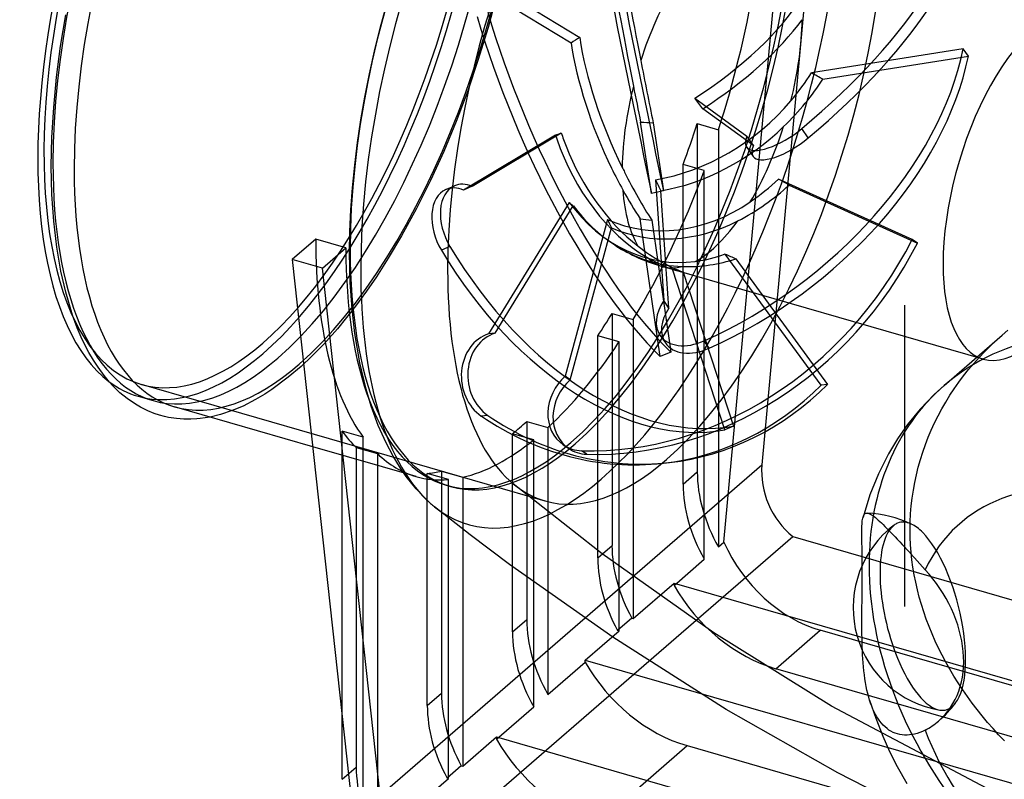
# Model space of a CAD drawing. Header units: millimetres. Extents: x -249 to 249, y -185 to 132.
# Tile 2 of 5: x -249 to -89, y -73 to 51. Entities that reach past the tile are written whole.
import ezdxf

# ---------------------------------------------------------------- set-up
doc = ezdxf.new("R2010")
doc.units = ezdxf.units.MM
doc.layers.add('HIDDEN', color=7, linetype='Continuous')
doc.layers.add('THICK', color=7, linetype='Continuous')

msp = doc.modelspace()

# ---------------------------------------------------------------- linework, layer by layer
at = {"layer": 'HIDDEN'}
for p, q in [((-134.32, -33.96), (-123.6, 82.56)), ((-118.68, 81.14), (-128.11, -21.33)), ((-171.41, 55.36), (-172.83, 50.11)), ((-159.26, 47.57), (-170.95, 54.69)), ((-169.2, 55.4), (-157.86, 48.5)), ((-172.83, 50.11), (-174.41, 44.91)), ((-95.23, 46.65), (-120.02, 42.7)), ((-94.39, 45.45), (-95.23, 46.65)), ((-118.14, 41.66), (-94.39, 45.45)), ((-174.41, 44.91), (-176.15, 39.79)), ((-176.15, 39.79), (-178.04, 34.76)), ((-139.08, 38.55), (-130.55, 32.35)), ((-129.5, 30.82), (-137.77, 36.84)), ((-178.04, 34.76), (-180.07, 29.86)), ((-146.13, 23.02), (-147.91, 34.65)), ((-145.87, 34.56), (-144.17, 23.42)), ((-138.66, 34.42), (-135.2, 33.42)), ((-138.66, 34.42), (-138.66, -22.44)), ((-161.82, 32.54), (-176.82, 23.57)), ((-175.42, 24.18), (-160.87, 32.89)), ((-135.2, 33.42), (-135.2, -34.72)), ((-129.5, 30.82), (-130.55, 32.35)), ((-120.54, 32.08), (-121.6, 33.61)), ((-130.62, 30.6), (-129.56, 29.07)), ((-180.07, 29.86), (-182.23, 25.11)), ((-137.52, 26.73), (-140.98, 27.73)), ((-140.98, -24.45), (-140.98, 27.73)), ((-137.52, -36.73), (-137.52, 26.73)), ((-182.23, 25.11), (-184.51, 20.54)), ((-179.72, 23.64), (-178.32, 24.26)), ((-175.42, 24.18), (-176.82, 23.57)), ((-145.5, 25.25), (-144.14, 5.5)), ((-103.56, 15.48), (-125.41, 25.36)), ((-123.66, 24.38), (-102.72, 14.91)), ((-144.17, 23.42), (-146.13, 23.02)), ((-143.29, 4.29), (-144.62, 23.45)), ((-159.56, 21.54), (-172.73, 0.07)), ((-171.67, 0.19), (-158.9, 21.01)), ((-184.51, 20.54), (-186.94, 16.08)), ((-153.32, 18.75), (-160.25, -6.83)), ((-144.74, -3.63), (-147.98, 18.85)), ((-146.1, 18.63), (-143, -2.92)), ((-159.4, -7.41), (-152.69, 17.41)), ((-186.94, 16.08), (-189.12, 12.42)), ((-102.72, 14.91), (-103.56, 15.48)), ((-179.04, 14.34), (-180.45, 13.73)), ((-118.43, -8.3), (-134.08, 13.11)), ((-189.12, 12.42), (-191.05, 9.41)), ((-132.37, 12.34), (-117.38, -8.18)), ((-91.99, -4.05), (-144.38, 11.08)), ((-134.16, -15.6), (-142.69, 10.63)), ((-140.94, 10.15), (-132.76, -14.98)), ((-191.05, 9.41), (-192.67, 7.05)), ((-192.67, 7.05), (-194.47, 4.6)), ((-143.29, 4.29), (-144.14, 5.5)), ((-194.47, 4.6), (-197.41, 0.92)), ((-152.58, 3.41), (-149.12, 2.41)), ((-152.58, 3.41), (-152.58, -34.5)), ((-104.79, 4.79), (-104.79, 4.79)), ((-104.79, 4.79), (-104.79, 4.79)), ((-104.79, 4.79), (-104.79, 4.79)), ((-104.79, 4.79), (-104.79, 4.79)), ((-104.79, 4.79), (-104.79, 4.79)), ((-104.79, 4.79), (-104.79, 4.79)), ((-104.79, 4.79), (-104.79, 4.79)), ((-104.79, 4.79), (-104.79, 4.79)), ((-104.79, 4.79), (-104.79, 4.79)), ((-104.79, 4.79), (-104.79, 4.79)), ((-104.79, 4.79), (-104.79, 4.79)), ((-104.79, 4.79), (-104.79, 4.79)), ((-104.79, 4.79), (-104.79, 4.79)), ((-104.79, 4.79), (-104.79, 4.79)), ((-104.79, 4.79), (-104.79, 4.79)), ((-104.79, 4.79), (-104.79, 4.79)), ((-104.79, 4.79), (-104.79, 4.79)), ((-104.79, 4.79), (-104.79, 4.79)), ((-104.79, 4.79), (-104.79, 4.79)), ((-104.79, 4.79), (-104.79, 4.79)), ((-104.79, 4.79), (-104.79, 4.79)), ((-104.79, 4.79), (-104.79, 4.79)), ((-104.79, 4.79), (-104.79, 4.79)), ((-104.79, 4.79), (-104.79, 4.79)), ((-104.79, 4.79), (-104.79, 4.79)), ((-104.79, 4.79), (-104.79, 4.79)), ((-104.79, 4.79), (-104.79, 4.79)), ((-104.79, 4.79), (-104.79, 4.79)), ((-104.79, 4.79), (-104.79, 4.79)), ((-104.79, 4.79), (-104.79, 4.79)), ((-104.79, 4.79), (-104.79, 4.79)), ((-104.79, 4.79), (-104.79, 4.79)), ((-104.79, 4.79), (-104.79, 4.79)), ((-104.79, 4.79), (-104.79, 4.79)), ((-104.79, 4.79), (-104.79, 4.79)), ((-104.79, 4.79), (-104.79, 4.79)), ((-104.79, 4.79), (-104.79, 4.79)), ((-104.79, 4.79), (-104.79, 4.79)), ((-104.79, 4.79), (-104.79, 4.79)), ((-104.79, 4.79), (-104.79, 4.79)), ((-104.79, 4.79), (-104.79, 4.79)), ((-104.79, 4.79), (-104.79, 4.79)), ((-104.79, 4.79), (-104.79, 4.79)), ((-104.79, 4.79), (-104.79, 4.79)), ((-104.79, 4.79), (-104.79, 4.79)), ((-104.79, 4.79), (-104.79, 4.79)), ((-104.79, 4.79), (-104.79, 4.79)), ((-104.79, 4.79), (-104.79, 4.79)), ((-104.79, 4.79), (-104.79, 4.79)), ((-104.79, 4.79), (-104.79, 4.79)), ((-104.79, 4.79), (-104.79, 4.79)), ((-104.79, 4.79), (-104.79, 4.79)), ((-104.79, 4.79), (-104.79, 4.79)), ((-104.79, 4.79), (-104.79, 4.79)), ((-104.79, 4.79), (-104.79, 4.79)), ((-104.79, 4.79), (-104.79, 4.79)), ((-104.79, 4.79), (-104.79, 4.79)), ((-104.79, 4.79), (-104.79, 4.79)), ((-104.79, 4.79), (-104.79, 4.79)), ((-104.79, 4.79), (-104.79, 4.79)), ((-104.79, 4.79), (-104.79, 4.79)), ((-104.79, 4.79), (-104.79, 4.79)), ((-104.79, 4.79), (-104.79, 4.79)), ((-104.79, 4.79), (-104.79, 4.79)), ((-104.79, 4.79), (-104.79, 4.79)), ((-104.79, 4.79), (-104.79, 4.79)), ((-104.79, 4.79), (-104.79, 4.79)), ((-104.79, 4.79), (-104.79, 4.79)), ((-104.79, 4.79), (-104.79, 4.79)), ((-104.79, 4.79), (-104.79, 4.79)), ((-104.79, 4.79), (-104.79, 4.79)), ((-104.79, 4.79), (-104.79, 4.79)), ((-104.79, 4.79), (-104.79, 4.79)), ((-104.79, 4.79), (-104.79, 4.79)), ((-104.79, 4.79), (-104.79, 4.79)), ((-104.79, 4.79), (-104.79, 4.79)), ((-104.79, -44.47), (-104.79, 4.79)), ((-104.79, -44.47), (-104.79, 4.79)), ((-149.12, 2.41), (-149.12, -46.41)), ((-197.41, 0.92), (-199.64, -1.58)), ((-171.67, 0.19), (-172.73, 0.07)), ((-199.64, -1.58), (-201.58, -3.57)), ((-151.44, -1.24), (-154.9, -0.24)), ((-154.9, -36.51), (-154.9, -0.24)), ((-151.44, -48.42), (-151.44, -1.24)), ((-144.71, -0.21), (-143.87, -1.41)), ((-136.71, -2.27), (-137.55, -1.07)), ((-90.83, -1.92), (-89.87, -1.03)), ((-89.87, -1.03), (-88.9, -0.15)), ((-143, -2.92), (-144.74, -3.63)), ((-92.65, -3.8), (-91.75, -2.85)), ((-91.75, -2.85), (-90.83, -1.92)), ((-201.58, -3.57), (-203.34, -5.23)), ((-94.36, -5.76), (-93.52, -4.77)), ((-93.52, -4.77), (-92.65, -3.8)), ((-203.34, -5.23), (-205.44, -7.01)), ((-95.17, -6.78), (-94.36, -5.76)), ((-205.44, -7.01), (-208.12, -9)), ((-159.4, -7.41), (-160.25, -6.83)), ((-96.69, -8.88), (-95.95, -7.82)), ((-95.95, -7.82), (-95.17, -6.78)), ((-163.51, -27.22), (-229.41, -8.19)), ((-208.12, -9), (-209.28, -9.77)), ((-117.38, -8.18), (-118.43, -8.3)), ((-97.41, -9.96), (-96.69, -8.88)), ((-227.5, -10.83), (-229.96, -10.12)), ((-210.79, -10.66), (-212.83, -11.71)), ((-209.28, -9.77), (-210.79, -10.66)), ((-98.73, -12.18), (-98.09, -11.06)), ((-98.09, -11.06), (-97.41, -9.96)), ((-214.58, -12.45), (-216.53, -13.1)), ((-212.83, -11.71), (-214.58, -12.45)), ((-99.34, -13.32), (-98.73, -12.18)), ((-216.53, -13.1), (-218.21, -13.51)), ((-172.87, -13.23), (-173.92, -13.35)), ((-166.5, -14.22), (-163.04, -15.22)), ((-166.5, -14.22), (-166.5, -46.55)), ((-100.45, -15.63), (-99.91, -14.47)), ((-99.91, -14.47), (-99.34, -13.32)), ((-193.2, -16.81), (-196.66, -15.81)), ((-196.66, -62.11), (-196.66, -15.81)), ((-163.04, -15.22), (-163.04, -58.83)), ((-132.76, -14.98), (-134.16, -15.6)), ((-100.95, -16.82), (-100.45, -15.63)), ((-193.2, -84.95), (-193.2, -16.81)), ((-165.36, -17.23), (-168.82, -16.23)), ((-168.82, -48.56), (-168.82, -16.23)), ((-165.36, -60.84), (-165.36, -17.23)), ((-101.42, -18.01), (-100.95, -16.82)), ((-184.58, -23.22), (-201.45, -18.35)), ((-194.34, -18.48), (-190.88, -19.48)), ((-194.34, -18.48), (-194.34, -70.66)), ((-160.54, -18.04), (-159.7, -18.61)), ((-156.7, -19.58), (-157.54, -19)), ((-102.23, -20.45), (-101.84, -19.23)), ((-101.84, -19.23), (-101.42, -18.01)), ((-190.88, -19.48), (-190.88, -82.94)), ((-102.58, -21.69), (-102.23, -20.45)), ((-180.42, -22.34), (-176.96, -23.34)), ((-180.42, -22.34), (-180.42, -58.61)), ((-156.96, -46.32), (-128.11, -21.33)), ((-144.26, -21.05), (-143.21, -20.93)), ((-140.98, -24.45), (-138.66, -22.44)), ((-102.89, -22.94), (-102.58, -21.69)), ((-179.28, -23.71), (-182.74, -22.71)), ((-182.74, -60.62), (-182.74, -22.71)), ((-179.28, -72.53), (-179.28, -23.71)), ((-176.96, -23.34), (-176.96, -70.52)), ((-103.16, -24.2), (-102.89, -22.94)), ((-178.98, -24.83), (-179.66, -24.64)), ((-154.21, -35.87), (-168.7, -24.42)), ((-103.57, -26.74), (-103.38, -25.47)), ((-103.38, -25.47), (-103.16, -24.2)), ((-103.72, -28.03), (-103.57, -26.74)), ((-103.82, -29.31), (-103.72, -28.03)), ((-103.88, -30.61), (-103.82, -29.31)), ((-103.9, -31.9), (-103.88, -30.61)), ((-103.89, -33.13), (-103.9, -31.9)), ((-146.55, -53.37), (-123.06, -33.03)), ((-123.06, -33.03), (183.57, -121.55)), ((-103.83, -34.36), (-103.89, -33.13)), ((-154.9, -36.51), (-152.58, -34.5)), ((-135.2, -34.72), (-134.32, -33.96)), ((-103.74, -35.59), (-103.83, -34.36)), ((-135.96, -48.77), (-154.21, -35.87)), ((-142.45, -41), (-137.52, -36.73)), ((-103.61, -36.82), (-103.74, -35.59)), ((-103.44, -38.05), (-103.61, -36.82)), ((-111.73, -38.28), (-111.73, -37.73)), ((-111.73, -38.82), (-111.73, -38.28)), ((-103.23, -39.27), (-103.44, -38.05)), ((-111.74, -40.56), (-111.73, -39.95)), ((-111.73, -39.38), (-111.73, -38.82)), ((-111.73, -39.95), (-111.73, -39.38)), ((-102.99, -40.5), (-103.23, -39.27)), ((-149.12, -46.41), (-142.45, -40.63)), ((-142.45, -40.63), (-142.45, -41)), ((-142.45, -40.63), (185.95, -135.43)), ((-111.74, -41.17), (-111.74, -40.56)), ((-111.74, -41.81), (-111.74, -41.17)), ((-102.72, -41.71), (-102.99, -40.5)), ((-102.41, -42.93), (-102.72, -41.71)), ((-111.76, -43.1), (-111.75, -42.45)), ((-111.76, -43.75), (-111.76, -43.1)), ((-111.75, -42.45), (-111.74, -41.81)), ((-102.06, -44.14), (-102.41, -42.93)), ((-111.78, -45.04), (-111.77, -44.4)), ((-111.77, -44.4), (-111.76, -43.75)), ((-104.79, -44.47), (-104.79, -44.47)), ((-104.79, -44.47), (-104.79, -44.47)), ((-104.79, -44.47), (-104.79, -44.47)), ((-104.79, -44.47), (-104.79, -44.47)), ((-104.79, -44.47), (-104.79, -44.47)), ((-104.79, -44.47), (-104.79, -44.47)), ((-104.79, -44.47), (-104.79, -44.47)), ((-104.79, -44.47), (-104.79, -44.47)), ((-104.79, -44.47), (-104.79, -44.47)), ((-104.79, -44.47), (-104.79, -44.47)), ((-104.79, -44.47), (-104.79, -44.47)), ((-104.79, -44.47), (-104.79, -44.47)), ((-104.79, -44.47), (-104.79, -44.47)), ((-104.79, -44.47), (-104.79, -44.47)), ((-104.79, -44.47), (-104.79, -44.47)), ((-104.79, -44.47), (-104.79, -44.47)), ((-104.79, -44.47), (-104.79, -44.47)), ((-104.79, -44.47), (-104.79, -44.47)), ((-104.79, -44.47), (-104.79, -44.47)), ((-104.79, -44.47), (-104.79, -44.47)), ((-104.79, -44.47), (-104.79, -44.47)), ((-104.79, -44.47), (-104.79, -44.47)), ((-104.79, -44.47), (-104.79, -44.47)), ((-104.79, -44.47), (-104.79, -44.47)), ((-104.79, -44.47), (-104.79, -44.47)), ((-104.79, -44.47), (-104.79, -44.47)), ((-104.79, -44.47), (-104.79, -44.47)), ((-104.79, -44.47), (-104.79, -44.47)), ((-104.79, -44.47), (-104.79, -44.47)), ((-104.79, -44.47), (-104.79, -44.47)), ((-104.79, -44.47), (-104.79, -44.47)), ((-104.79, -44.47), (-104.79, -44.47)), ((-104.79, -44.47), (-104.79, -44.47)), ((-104.79, -44.47), (-104.79, -44.47)), ((-104.79, -44.47), (-104.79, -44.47)), ((-104.79, -44.47), (-104.79, -44.47)), ((-104.79, -44.47), (-104.79, -44.47)), ((-104.79, -44.47), (-104.79, -44.47)), ((-104.79, -44.47), (-104.79, -44.47)), ((-104.79, -44.47), (-104.79, -44.47)), ((-104.79, -44.47), (-104.79, -44.47)), ((-104.79, -44.47), (-104.79, -44.47)), ((-104.79, -44.47), (-104.79, -44.47)), ((-104.79, -44.47), (-104.79, -44.47)), ((-104.79, -44.47), (-104.79, -44.47)), ((-104.79, -44.47), (-104.79, -44.47)), ((-104.79, -44.47), (-104.79, -44.47)), ((-104.79, -44.47), (-104.79, -44.47)), ((-104.79, -44.47), (-104.79, -44.47)), ((-104.79, -44.47), (-104.79, -44.47)), ((-104.79, -44.47), (-104.79, -44.47)), ((-104.79, -44.47), (-104.79, -44.47)), ((-104.79, -44.47), (-104.79, -44.47)), ((-104.79, -44.47), (-104.79, -44.47)), ((-104.79, -44.47), (-104.79, -44.47)), ((-104.79, -44.47), (-104.79, -44.47)), ((-104.79, -44.47), (-104.79, -44.47)), ((-104.79, -44.47), (-104.79, -44.47)), ((-104.79, -44.47), (-104.79, -44.47)), ((-104.79, -44.47), (-104.79, -44.47)), ((-104.79, -44.47), (-104.79, -44.47)), ((-104.79, -44.47), (-104.79, -44.47)), ((-104.79, -44.47), (-104.79, -44.47)), ((-104.79, -44.47), (-104.79, -44.47)), ((-104.79, -44.47), (-104.79, -44.47)), ((-104.79, -44.47), (-104.79, -44.47)), ((-104.79, -44.47), (-104.79, -44.47)), ((-104.79, -44.47), (-104.79, -44.47)), ((-104.79, -44.47), (-104.79, -44.47)), ((-104.79, -44.47), (-104.79, -44.47)), ((-104.79, -44.47), (-104.79, -44.47)), ((-104.79, -44.47), (-104.79, -44.47)), ((-104.79, -44.47), (-104.79, -44.47)), ((-104.79, -44.47), (-104.79, -44.47)), ((-104.79, -44.47), (-104.79, -44.47)), ((-104.79, -44.47), (-104.79, -44.47)), ((-104.79, -44.47), (-104.79, -44.47)), ((-104.79, -44.47), (-104.79, -44.47)), ((-104.79, -44.47), (-104.79, -44.47)), ((-104.79, -44.47), (-104.79, -44.47)), ((-104.79, -44.47), (-104.79, -44.47)), ((-104.79, -44.47), (-104.79, -44.47)), ((-104.79, -44.47), (-104.79, -44.47)), ((-104.79, -44.47), (-104.79, -44.47)), ((-104.79, -44.47), (-104.79, -44.47)), ((-104.79, -44.47), (-104.79, -44.47)), ((-104.79, -44.47), (-104.79, -44.47)), ((-104.79, -44.47), (-104.79, -44.47)), ((-104.79, -44.47), (-104.79, -44.47)), ((-104.79, -44.47), (-104.79, -44.47)), ((-104.79, -44.47), (-104.79, -44.47)), ((-104.79, -44.47), (-104.79, -44.47)), ((-104.79, -44.47), (-104.79, -44.47)), ((-104.79, -44.47), (-104.79, -44.47)), ((-104.79, -44.47), (-104.79, -44.47)), ((-104.79, -44.47), (-104.79, -44.47)), ((-104.79, -44.47), (-104.79, -44.47)), ((-104.79, -44.47), (-104.79, -44.47)), ((-104.79, -44.47), (-104.79, -44.47)), ((-104.79, -44.47), (-104.79, -44.47)), ((-104.79, -44.47), (-104.79, -44.47)), ((-104.79, -44.47), (-104.79, -44.47)), ((-104.79, -44.47), (-104.79, -44.47)), ((-104.79, -44.47), (-104.79, -44.47)), ((-101.68, -45.34), (-102.06, -44.14)), ((-168.82, -48.56), (-166.5, -46.55)), ((-149.36, -46.34), (-151.68, -48.35)), ((-149.36, -46.34), (-149.12, -46.41)), ((-111.78, -45.67), (-111.78, -45.04)), ((-111.78, -46.31), (-111.78, -45.67)), ((-111.78, -46.98), (-111.78, -46.31)), ((-101.26, -46.54), (-101.68, -45.34)), ((-100.81, -47.73), (-101.26, -46.54)), ((-111.78, -47.66), (-111.78, -46.98)), ((-111.78, -48.33), (-111.78, -47.66)), ((-100.33, -48.91), (-100.81, -47.73)), ((-156.95, -53.19), (-151.44, -48.42)), ((-151.44, -48.42), (-151.68, -48.35)), ((-116.75, -60.72), (-135.96, -48.77)), ((-125.82, -54.61), (-118.57, -48.33)), ((176.57, -133.53), (-118.57, -48.33)), ((-111.77, -48.98), (-111.78, -48.33)), ((-111.76, -49.62), (-111.77, -48.98)), ((-111.75, -50.29), (-111.76, -49.62)), ((-99.81, -50.09), (-100.33, -48.91)), ((-111.73, -50.96), (-111.75, -50.29)), ((-111.7, -51.64), (-111.73, -50.96)), ((-99.26, -51.25), (-99.81, -50.09)), ((-98.68, -52.41), (-99.26, -51.25)), ((-98.07, -53.56), (-98.68, -52.41)), ((-163.04, -58.83), (-156.95, -53.56)), ((-156.95, -53.56), (-156.95, -53.19)), ((-156.95, -53.19), (171.45, -147.99)), ((169.32, -139.81), (-125.82, -54.61)), ((-97.42, -54.69), (-98.07, -53.56)), ((-96.75, -55.82), (-97.42, -54.69)), ((-96.05, -56.93), (-96.75, -55.82)), ((-95.32, -58.04), (-96.05, -56.93)), ((-182.74, -60.62), (-180.42, -58.61)), ((-94.56, -59.13), (-95.32, -58.04)), ((-93.77, -60.21), (-94.56, -59.13)), ((-171.45, -66.11), (-165.36, -60.84)), ((-88.53, -75.64), (-116.75, -60.72)), ((-92.96, -61.27), (-93.77, -60.21)), ((-92.12, -62.33), (-92.96, -61.27)), ((-91.26, -63.37), (-92.12, -62.33)), ((-90.37, -64.39), (-91.26, -63.37)), ((-176.96, -70.52), (-171.45, -65.75)), ((-171.45, -65.75), (-171.45, -66.11)), ((-171.45, -65.75), (156.95, -160.55)), ((-89.46, -65.41), (-90.37, -64.39)), ((-88.52, -66.4), (-89.46, -65.41)), ((-154.82, -79.73), (-140.32, -67.17)), ((-140.32, -67.17), (154.82, -152.37)), ((-196.66, -72.67), (-194.34, -70.66)), ((-177.2, -70.45), (-179.52, -72.46)), ((-177.2, -70.45), (-176.96, -70.52)), ((-185.95, -78.3), (-179.28, -72.53)), ((-179.28, -72.53), (-179.52, -72.46))]:
    msp.add_line(p, q, dxfattribs=at)
for centre, radius, start, end in [((-136.23, 39.32), 29.4, 237.6716, 253.8975), ((-111.92, -48.52), 19.36, 64.919, 87.0909), ((-96.27, -44.65), 16.94, 130.8941, 131.3322), ((-96.27, -44.65), 16.94, 127.2735, 130.8941), ((-111.92, -48.52), 19.36, 310.8928, 322.8536)]:
    msp.add_arc(centre, radius, start, end, dxfattribs=at)
for centre, major_axis, ratio, start_param, end_param in [((-209.58, 60.5), (-20.39, -70.62), 0.433013, 0.588003, 3.141594), ((-209.58, 60.5), (-19.83, -68.69), 0.433013, 0.588003, 3.141594), ((-209.58, 60.5), (-19.83, -68.69), 0.433013, -2.55359, 0.000002), ((-207.12, 59.79), (20.39, 70.62), 0.433013, 0.588003, 2.158799), ((-158.59, 45.78), (-20.39, -70.62), 0.433013, -2.55359, -0.982794), ((-143.68, 41.48), (-19.83, -68.69), 0.433013, -2.55359, -0.982794), ((-207.12, 59.79), (20.39, 70.62), 0.433013, -2.55359, -0.982794), ((-203.65, 58.79), (-20.39, -70.62), 0.433013, 0.588003, 2.158799), ((-147.84, 47.42), (-11.3, 56.2), 0.02187, 0.785898, 2.007629), ((-149.8, 47.03), (11.3, -56.2), 0.02187, -2.355695, -1.133964), ((-164.2, 47.4), (-20.39, -70.62), 0.433013, 1.497371, 2.158799), ((-154.28, 44.54), (21.82, 75.58), 0.433013, 2.963283, 5.300392), ((-159.28, 45.98), (20.39, 70.62), 0.433013, -2.55359, -0.982794), ((-158.59, 45.78), (-20.39, -70.62), 0.433013, 0.588003, 2.158799), ((-143.68, 41.48), (-19.83, -68.69), 0.433013, 0.588003, 2.158799), ((-144.79, 42.71), (-47.16, -32.6), 0.371669, 1.815736, 3.037466), ((-143.73, 41.18), (47.16, 32.6), 0.371669, -1.325857, -0.104126), ((-145.82, 37.4), (5.47, -27.18), 0.02187, -2.697432, -1.848169), ((-147.78, 37), (-5.31, 26.4), 0.02187, 0.437408, 1.432495), ((-136.23, 39.32), (-8.15, -28.25), 0.433013, -2.116975, -1.637215), ((-142.45, 48.33), (22.16, 15.31), 0.371669, -1.674346, -0.67926), ((-83.83, 24.2), (-8.15, -28.25), 0.433013, -3.141591, -0.982794), ((-151.42, 42.8), (21.8, -53.02), 0.32896, -1.876163, -0.654433), ((-149.68, 43.52), (-21.8, 53.02), 0.32896, 1.265429, 2.48716), ((-141.39, 46.8), (-22.8, -15.76), 0.371669, 1.473999, 2.323261), ((-136.23, 39.32), (-8.15, -28.25), 0.433013, 1.652936, 2.132696), ((-137.61, 44.89), (27.88, 6.94), 0.385846, 2.283019, 2.358142), ((-144.78, 35.81), (10.54, -25.64), 0.32896, -2.217901, -1.368638), ((-146.52, 35.09), (-10.24, 24.91), 0.32896, 0.91694, 1.75829), ((-146.41, 38.48), (-46.97, -32.88), 0.67876, 1.298436, 2.520166), ((-145.57, 37.28), (46.97, 32.88), 0.67876, -1.843157, -0.621426), ((-146.7, 42.35), (6.37, -32.44), 0.021383, -1.648209, -1.332405), ((-148.85, 42.97), (-31.23, -17.88), 0.560032, 2.150277, 2.33434), ((-176.46, 50.94), (-125.08, 60.11), 0.133302, -1.990747, -1.973931), ((-136.23, 39.32), (-8.15, -28.25), 0.433013, -1.488657, -1.008896), ((-148.85, 42.97), (6.37, -32.44), 0.021383, -1.499651, -1.315588), ((-146.7, 42.35), (-31.23, -17.88), 0.560032, 2.001719, 2.317523), ((-141.19, 46.42), (22.06, 15.44), 0.67876, -2.191647, -1.19656), ((-141.13, 35.57), (-17.46, 22.82), 0.119798, -1.606881, -1.531759), ((-83.83, 24.2), (-8.15, -28.25), 0.433013, 0.000002, 2.158799), ((-176.46, 50.94), (124.52, -9.18), 0.116651, -1.330877, -1.31406), ((-140.35, 45.21), (-22.71, -15.9), 0.67876, 0.956698, 1.805961), ((-167.66, 48.4), (-20.39, -70.62), 0.433013, 1.40047, 1.497371), ((-136.23, 39.32), (-8.15, -28.25), 0.433013, 1.024617, 1.504378), ((-139.01, 44.87), (25.68, 12.9), 0.06253, -2.695185, -2.620062), ((-144.49, 35.71), (-10.8, 24.67), 0.644207, 1.419689, 1.444534), ((-143.08, 36.32), (11.12, -25.39), 0.644207, -1.715151, -1.632865), ((-124.57, 34.78), (-6.05, -4.18), 0.371669, -0.540458, 0), ((-124.57, 34.78), (-6.05, -4.18), 0.371669, 0, 1.815736), ((-144.49, 35.71), (-10.8, 24.67), 0.644207, 1.444534, 2.414776), ((-143.08, 36.32), (11.12, -25.39), 0.644207, -1.632865, -0.865888), ((-123.51, 33.25), (6.05, 4.18), 0.371669, 2.601134, 3.141593), ((-123.51, 33.25), (6.05, 4.18), 0.371669, -3.141592, -1.325857), ((-207.12, 59.79), (20.39, 70.62), 0.433013, 2.158799, 3.141594), ((-146.52, 35.09), (-10.24, 24.91), 0.32896, 1.75829, 1.912026), ((-146.7, 42.35), (12.4, -33.57), 0.274377, -1.2083, -1.182197), ((-146.7, 42.35), (12.4, -33.57), 0.274377, -1.182197, -0.892496), ((-164.2, 47.4), (-20.39, -70.62), 0.433013, 1.01083, 1.40047), ((-175.37, 17.53), (-2.95, 6.73), 0.644207, -0.000015, 1.768179), ((-175.37, 17.53), (-2.95, 6.73), 0.644207, -0.588015, -0.000015), ((-141.86, 37.33), (-9.59, 27.09), 0.277767, 1.932678, 2.0078), ((-146.7, 42.35), (-31.83, -9.48), 0.833441, 1.790798, 2.106602), ((-148.85, 42.97), (-31.83, -9.48), 0.833441, 1.939356, 2.123419), ((-176.46, 50.94), (116.39, -64.1), 0.018508, 1.110187, 1.127004), ((-176.77, 16.91), (2.95, -6.73), 0.644207, 3.141578, 4.909772), ((-176.77, 16.91), (2.95, -6.73), 0.644207, 2.553577, 3.141578), ((-148.85, 42.97), (12.4, -33.57), 0.274377, -1.059742, -0.875679), ((-136.23, 39.32), (-8.15, -28.25), 0.433013, -0.860338, -0.380578), ((-142.45, 38.62), (-3.04, 26.76), 0.847197, 2.163405, 3.158491), ((-140.55, 43.08), (18.84, 21.7), 0.390451, 3.120939, 3.196061), ((-141.39, 38.74), (3.13, -27.55), 0.847197, -0.971435, -0.607618), ((-141.19, 42.71), (15.17, 22.26), 0.860395, -2.991341, -1.996254), ((-141.63, 40.2), (4.58, 28.37), 0.472665, 2.500897, 2.576019), ((-140.35, 42.13), (-15.61, -22.91), 0.860395, 0.157005, 1.006267), ((-176.46, 50.94), (115.57, -21.92), 0.232804, -1.277941, -1.261124), ((-136.23, 39.32), (-8.15, -28.25), 0.433013, 0.396299, 0.876059), ((-164.2, 47.4), (-20.39, -70.62), 0.433013, -0.982794, -0.321365), ((-148.68, 35.89), (-32.29, -47.37), 0.860395, 0.498742, 1.720472), ((-147.84, 35.31), (32.29, 47.37), 0.860395, -2.642851, -1.42112), ((-141.39, 38.74), (3.13, -27.55), 0.847197, -0.607618, -0.122173), ((-158.59, 45.78), (-20.39, -70.62), 0.433013, -0.982794, 0.000002), ((-151.78, 38.55), (23, -52.52), 0.644207, -1.373414, -0.151683), ((-150.38, 39.17), (-23, 52.52), 0.644207, 1.768179, 2.98991), ((-146.7, 42.35), (16.46, -32.18), 0.526819, -0.839828, -0.524024), ((-148.85, 42.97), (-20.71, 26.57), 0.797411, 2.705432, 2.889495), ((-176.46, 50.94), (110.1, -58.16), 0.12226, -1.112012, -1.095195), ((-136.23, 39.32), (-8.15, -28.25), 0.433013, -0.23202, 0.247741), ((-148.85, 42.97), (16.46, -32.18), 0.526819, -0.69127, -0.507207), ((-146.7, 42.35), (-20.71, 26.57), 0.797411, 2.556874, 2.872678), ((-83.83, 24.2), (-8.15, -28.25), 0.433013, -0.982794, 0.000002), ((-143.68, 41.48), (-19.83, -68.69), 0.433013, -0.982794, -0.187108), ((-176.46, 50.94), (109.59, -42.26), 0.235633, -1.168332, -1.151515), ((-138.69, 4.01), (-6.02, -4.21), 0.67876, -1.057759, 0), ((-167.66, 48.4), (-20.39, -70.62), 0.433013, 0.942598, 1.01083), ((-137.85, 2.8), (6.02, 4.21), 0.67876, 2.083834, 3.141593), ((-170.95, -7.04), (0.83, -7.3), 0.847197, -2.985892, -0.629698), ((-169.9, -6.92), (-0.83, 7.3), 0.847197, 0.1557, 2.511895), ((-209.58, 60.5), (-19.83, -68.69), 0.433013, 0.000002, 0.588003), ((-164.2, 47.4), (-20.39, -70.62), 0.433013, 0.619572, 0.942598), ((-138.69, 4.01), (-6.02, -4.21), 0.67876, 0, 1.298436), ((-137.85, 2.8), (6.02, 4.21), 0.67876, -3.141592, -1.843157), ((-209.58, 60.5), (-20.39, -70.62), 0.433013, 0.000002, 0.588003), ((-207.12, 59.79), (20.39, 70.62), 0.433013, -3.141591, -2.55359), ((-203.65, 58.79), (-20.39, -70.62), 0.433013, 0.000002, 0.588003), ((-209.58, 60.5), (-20.39, -70.62), 0.433013, -0.165582, 0.000002), ((-156.4, -11.97), (-4.14, -6.07), 0.860395, -1.857453, 0), ((-155.56, -12.54), (4.14, 6.07), 0.860395, 1.28414, 3.141592), ((-150.73, 35.91), (6.47, -56.96), 0.847197, 0.000007, 0.592033), ((-149.68, 36.03), (-6.47, 56.96), 0.847197, -3.141586, -2.54956), ((-60.32, -52.24), (-38.02, 43.9), 0.75, 0, 0.713724), ((-159.28, 45.98), (20.39, 70.62), 0.433013, 2.622804, 3.141594), ((-150.73, 35.91), (6.47, -56.96), 0.847197, -0.629698, 0.000007), ((-149.68, 36.03), (-6.47, 56.96), 0.847197, 2.511895, 3.1416), ((-167.66, 48.4), (-20.39, -70.62), 0.433013, 0.588003, 0.619572), ((-167.66, 48.4), (-20.39, -70.62), 0.433013, -0.321365, -0.224465), ((-167.66, 48.4), (-20.39, -70.62), 0.433013, 0.556433, 0.588003), ((-159.28, 45.98), (20.39, 70.62), 0.433013, -3.141591, -2.55359), ((-164.2, 47.4), (-20.39, -70.62), 0.433013, 0.233407, 0.556433), ((-158.59, 45.78), (-20.39, -70.62), 0.433013, 0.000002, 0.588003), ((-156.4, -11.97), (-4.14, -6.07), 0.860395, 0, 0.498742), ((-155.56, -12.54), (4.14, 6.07), 0.860395, 3.141592, 3.640335), ((-164.2, 47.4), (-20.39, -70.62), 0.433013, -0.224465, 0.000013), ((-143.68, 41.48), (-19.83, -68.69), 0.433013, 0.000002, 0.588003), ((-167.66, 48.4), (-20.39, -70.62), 0.433013, 0.165176, 0.233407), ((-118.57, -28.24), (-15.19, 17.54), 0.75, 0.713724, 1.309727), ((-118.06, -24.23), (5.39, -10.39), 0.821788, -2.233228, -1.080701), ((-164.2, 47.4), (-20.39, -70.62), 0.433013, 0.000013, 0.165176), ((-143.68, 41.48), (-19.83, -68.69), 0.433013, -0.187108, 0.000002), ((-120.89, -30.25), (15.19, -17.54), 0.75, -2.427868, -1.831866), ((-101.84, -46.03), (3.78, -15.3), 0.383845, -2.966927, -1.20432), ((-101.84, -46.03), (3.78, -15.3), 0.383845, -3.081663, -2.977001), ((-101.84, -46.03), (3.78, -15.3), 0.383845, 2.84088, 3.201522), ((-101.84, -46.03), (3.78, -15.3), 0.383845, 2.569398, 2.84088), ((-101.84, -46.03), (3.78, -15.3), 0.383845, 0.302682, 2.569398), ((-132.49, -40.3), (-15.19, 17.54), 0.75, 0.713724, 1.287853), ((-116.56, -26.5), (10.77, -20.78), 0.821788, -1.637225, -0.662431), ((-134.81, -42.31), (15.19, -17.54), 0.75, -2.427868, -1.85374), ((-60.32, -52.24), (-38.02, 43.9), 0.75, 0.713724, 2.284521), ((-125.82, -34.52), (15.19, -17.54), 0.75, -1.831866, -0.857072), ((-146.41, -52.35), (-15.19, 17.54), 0.75, 0.713724, 1.309727), ((-148.73, -54.36), (15.19, -17.54), 0.75, -2.427868, -1.831866), ((-101.84, -46.03), (3.78, -15.3), 0.383845, -1.20432, -0.161606), ((-140.32, -47.08), (-15.19, 17.54), 0.75, 1.309727, 2.284521), ((-160.33, -64.41), (-15.19, 17.54), 0.75, 0.713724, 1.287853), ((-162.65, -66.42), (15.19, -17.54), 0.75, -2.427868, -1.85374), ((-101.84, -46.03), (3.78, -15.3), 0.383845, 0.125701, 0.302682), ((-154.82, -59.63), (15.19, -17.54), 0.75, -1.831866, -0.857072), ((-174.25, -76.46), (-15.19, 17.54), 0.75, 0.713724, 1.309727)]:
    msp.add_ellipse(centre, major_axis=major_axis, ratio=ratio, start_param=start_param, end_param=end_param, dxfattribs=at)
at = {"layer": 'THICK'}
for p, q in [((-190.44, 50.02), (-189.43, 53.75)), ((-242.61, 47.07), (-241.77, 52.19)), ((-191.36, 46.27), (-190.44, 50.02)), ((-243.28, 42), (-242.61, 47.07)), ((-192.2, 42.52), (-191.36, 46.27)), ((-243.75, 37.05), (-243.28, 42)), ((-192.94, 38.76), (-192.2, 42.52)), ((-193.59, 35.02), (-192.94, 38.76)), ((-244.04, 32.16), (-243.75, 37.05)), ((-194.14, 31.31), (-193.59, 35.02)), ((-244.14, 27.46), (-244.04, 32.16)), ((-194.6, 27.64), (-194.14, 31.31)), ((-244.04, 22.85), (-244.14, 27.46)), ((-194.96, 23.95), (-194.6, 27.64)), ((-243.75, 18.48), (-244.04, 22.85)), ((-195.21, 20.34), (-194.96, 23.95)), ((-195.37, 16.8), (-195.21, 20.34)), ((-243.25, 14.21), (-243.75, 18.48)), ((-195.42, 13.34), (-195.37, 16.8)), ((-200.95, 15.57), (-204.8, 12.24)), ((-196.03, 14.15), (-200.95, 15.57)), ((-242.59, 10.31), (-243.25, 14.21)), ((-199.88, 10.82), (-196.03, 14.15)), ((-195.31, 8.46), (-195.42, 13.34)), ((-204.8, 12.24), (-194.08, -85.71)), ((-199.88, 10.82), (-204.8, 12.24)), ((-241.79, 6.87), (-242.59, 10.31)), ((-190.45, -75.33), (-199.88, 10.82)), ((-195.02, 4.17), (-195.31, 8.46)), ((-240.67, 3.14), (-241.79, 6.87)), ((-194.57, 0.11), (-195.02, 4.17)), ((-239.9, 1.06), (-240.67, 3.14)), ((-239.08, -0.82), (-239.9, 1.06)), ((-193.76, -4.64), (-194.57, 0.11)), ((-88.9, -0.15), (-87.93, 0.66)), ((-238, -2.96), (-239.08, -0.82)), ((-98.35, -8.34), (-88.89, -0.15)), ((-237.26, -4.22), (-238, -2.96)), ((-236.51, -5.38), (-237.26, -4.22)), ((-192.74, -8.96), (-193.76, -4.64)), ((-235.52, -6.73), (-236.51, -5.38)), ((-234.61, -7.83), (-235.52, -6.73)), ((-234.13, -8.35), (-234.61, -7.83)), ((-232.92, -9.53), (-234.13, -8.35)), ((-231.75, -10.49), (-232.92, -9.53)), ((-191.9, -11.71), (-192.74, -8.96)), ((-98.35, -8.34), (-99.99, -9.84)), ((-230.41, -11.42), (-231.75, -10.49)), ((-99.99, -9.84), (-102.25, -12.2)), ((-229.56, -11.91), (-230.41, -11.42)), ((-228.4, -12.49), (-229.56, -11.91)), ((-227.32, -12.92), (-228.4, -12.49)), ((-201.45, -18.35), (-224.04, -11.83)), ((-190.74, -14.88), (-191.9, -11.71)), ((-102.25, -12.2), (-104.33, -14.75)), ((-226.45, -13.21), (-227.32, -12.92)), ((-225.63, -13.43), (-226.45, -13.21)), ((-225.01, -13.57), (-225.63, -13.43)), ((-223.71, -13.77), (-225.01, -13.57)), ((-222.5, -13.86), (-223.71, -13.77)), ((-221.37, -13.87), (-222.5, -13.86)), ((-220.4, -13.82), (-221.37, -13.87)), ((-219.85, -13.76), (-220.4, -13.82)), ((-218.21, -13.51), (-219.85, -13.76)), ((-189.47, -17.72), (-190.74, -14.88)), ((-104.33, -14.75), (-105.95, -17.07)), ((-105.95, -17.07), (-107.43, -19.52)), ((-188.32, -19.88), (-189.47, -17.72)), ((-187.12, -21.83), (-188.32, -19.88)), ((-107.43, -19.52), (-109.07, -22.76)), ((-186.17, -23.21), (-187.12, -21.83)), ((-184.55, -25.24), (-186.17, -23.21)), ((-109.07, -22.76), (-110.47, -26.23)), ((-182.87, -27), (-184.55, -25.24)), ((-110.47, -26.23), (-111.6, -29.88)), ((-175.76, -32.73), (-181.55, -28.17)), ((-111.73, -30.73), (-111.71, -30.48)), ((-111.71, -30.48), (-111.68, -30.25)), ((-111.68, -30.25), (-111.64, -30.04)), ((-111.64, -30.04), (-111.6, -29.87)), ((-111.6, -29.87), (-111.54, -29.69)), ((-111.54, -29.69), (-111.47, -29.53)), ((-111.47, -29.53), (-111.39, -29.4)), ((-111.39, -29.4), (-111.3, -29.3)), ((-111.3, -29.3), (-111.19, -29.23)), ((-111.19, -29.23), (-111.07, -29.19)), ((-111.07, -29.19), (-110.93, -29.19)), ((-110.93, -29.19), (-110.81, -29.2)), ((-110.81, -29.2), (-110.67, -29.24)), ((-110.67, -29.24), (-110.53, -29.3)), ((-110.53, -29.3), (-110.37, -29.38)), ((-110.37, -29.38), (-110.19, -29.48)), ((-110.19, -29.48), (-110, -29.61)), ((-110, -29.61), (-109.79, -29.76)), ((-109.79, -29.76), (-109.57, -29.94)), ((-109.57, -29.94), (-109.34, -30.13)), ((-109.34, -30.13), (-109.11, -30.34)), ((-109.11, -30.34), (-108.86, -30.56)), ((-111.78, -31.59), (-111.77, -31.29)), ((-111.78, -31.91), (-111.78, -31.59)), ((-111.78, -32.26), (-111.78, -31.91)), ((-111.77, -31.29), (-111.75, -31)), ((-111.75, -31), (-111.73, -30.73)), ((-108.86, -30.56), (-108.6, -30.81)), ((-108.6, -30.81), (-108.32, -31.08)), ((-108.32, -31.08), (-108.02, -31.37)), ((-108.02, -31.37), (-107.7, -31.69)), ((-107.7, -31.69), (-107.37, -32.02)), ((-107.37, -32.02), (-107.04, -32.37)), ((-169.34, -37.57), (-175.76, -32.73)), ((-111.78, -32.63), (-111.78, -32.26)), ((-111.78, -33.02), (-111.78, -32.63)), ((-111.78, -33.4), (-111.78, -33.02)), ((-111.78, -33.8), (-111.78, -33.4)), ((-107.04, -32.37), (-106.71, -32.71)), ((-106.71, -32.71), (-106.36, -33.07)), ((-106.36, -33.07), (-106, -33.46)), ((-106, -33.46), (-105.61, -33.87)), ((-111.77, -34.23), (-111.78, -33.8)), ((-111.76, -34.67), (-111.77, -34.23)), ((-111.76, -35.15), (-111.76, -34.67)), ((-111.75, -35.64), (-111.76, -35.15)), ((-105.61, -33.87), (-105.21, -34.3)), ((-105.21, -34.3), (-104.81, -34.73)), ((-104.81, -34.73), (-104.41, -35.17)), ((-104.41, -35.17), (-104.01, -35.6)), ((-111.74, -36.14), (-111.75, -35.64)), ((-111.74, -36.66), (-111.74, -36.14)), ((-111.74, -37.19), (-111.74, -36.66)), ((-104.01, -35.6), (-103.61, -36.04)), ((-103.61, -36.04), (-103.19, -36.5)), ((-103.19, -36.5), (-102.76, -36.98)), ((-152.43, -49.43), (-169.34, -37.57)), ((-111.73, -37.73), (-111.74, -37.19)), ((-102.76, -36.98), (-102.32, -37.47)), ((-102.32, -37.47), (-101.88, -37.96)), ((-101.88, -37.96), (-101.45, -38.44)), ((-190.45, -75.33), (-156.96, -46.32)), ((-133.92, -61.25), (-152.43, -49.43)), ((-111.67, -52.34), (-111.7, -51.64)), ((-111.62, -53), (-111.67, -52.34)), ((-111.58, -53.64), (-111.62, -53)), ((-183.57, -85.43), (-146.55, -53.37)), ((-111.52, -54.29), (-111.58, -53.64)), ((-111.46, -54.94), (-111.52, -54.29)), ((-111.38, -55.59), (-111.46, -54.94)), ((-111.29, -56.24), (-111.38, -55.59)), ((-111.19, -56.88), (-111.29, -56.24)), ((-111.08, -57.5), (-111.19, -56.88)), ((-110.95, -58.1), (-111.08, -57.5)), ((-110.82, -58.68), (-110.95, -58.1)), ((-110.67, -59.23), (-110.82, -58.68)), ((-110.52, -59.75), (-110.67, -59.23)), ((-110.36, -60.25), (-110.52, -59.76)), ((-110.52, -59.76), (-109.52, -62.7)), ((-110.18, -60.73), (-110.36, -60.25)), ((-109.99, -61.2), (-110.18, -60.73)), ((-196.66, -72.67), (-196.66, -62.11)), ((-115.69, -71.59), (-133.92, -61.25)), ((-109.78, -61.65), (-109.99, -61.2)), ((-109.56, -62.08), (-109.78, -61.65)), ((-109.33, -62.48), (-109.56, -62.08)), ((-109.52, -62.7), (-108.37, -65.61)), ((-109.09, -62.85), (-109.33, -62.48)), ((-108.85, -63.19), (-109.09, -62.85)), ((-108.59, -63.52), (-108.85, -63.19)), ((-108.3, -63.83), (-108.59, -63.52)), ((-108, -64.12), (-108.3, -63.83)), ((-107.68, -64.39), (-108, -64.12)), ((-108.37, -65.61), (-107.25, -68.11)), ((-107.36, -64.62), (-107.68, -64.39)), ((-107.03, -64.83), (-107.36, -64.62)), ((-106.69, -65), (-107.03, -64.83)), ((-106.35, -65.14), (-106.69, -65)), ((-105.98, -65.26), (-106.35, -65.14)), ((-105.6, -65.35), (-105.98, -65.26)), ((-105.2, -65.42), (-105.6, -65.35)), ((-104.8, -65.45), (-105.2, -65.42)), ((-104.4, -65.45), (-104.8, -65.45)), ((-104.01, -65.42), (-104.4, -65.45)), ((-103.6, -65.37), (-104.01, -65.42)), ((-103.18, -65.28), (-103.6, -65.37)), ((-102.75, -65.17), (-103.18, -65.28)), ((-102.31, -65.02), (-102.75, -65.17)), ((-101.88, -64.84), (-102.31, -65.02)), ((-101.45, -64.64), (-101.88, -64.84)), ((-107.25, -68.11), (-106.02, -70.58)), ((-106.02, -70.58), (-104.47, -73.38)), ((-100.59, -79.31), (-115.69, -71.59))]:
    msp.add_line(p, q, dxfattribs=at)
msp.add_arc((-96.27, -44.65), 16.94, 131.3322, 260.5006, dxfattribs=at)
for centre, major_axis, ratio, start_param, end_param in [((-209.58, 60.5), (-20.39, -70.62), 0.433013, -2.55359, -0.165582), ((-203.65, 58.79), (-20.39, -70.62), 0.433013, -2.55359, -0.982794), ((-154.28, 44.54), (21.82, 75.58), 0.433013, 0.588003, 2.158799), ((-203.65, 58.79), (-20.39, -70.62), 0.433013, -0.982794, 0.000002), ((-159.28, 45.98), (20.39, 70.62), 0.433013, 2.158799, 2.622804), ((-154.28, 44.54), (21.82, 75.58), 0.433013, 2.158799, 2.915658), ((-60.32, -52.24), (-38.02, 43.9), 0.75, -0.857072, 0), ((-70, -60.62), (-25.76, 29.74), 0.75, -0.857072, 0.319058), ((-154.28, 44.54), (21.82, 75.58), 0.433013, 2.915658, 2.963283), ((-111.92, -48.52), (12.67, -14.63), 0.75, -0.000015, 1.610562), ((-101.84, -46.03), (3.78, -15.3), 0.383845, -0.161606, 0.125701), ((-111.92, -48.52), (12.67, -14.63), 0.75, -0.183114, -0.000015), ((-70, -60.62), (-25.76, 29.74), 0.75, 1.108391, 2.284521)]:
    msp.add_ellipse(centre, major_axis=major_axis, ratio=ratio, start_param=start_param, end_param=end_param, dxfattribs=at)

doc.saveas('drawing.dxf')
